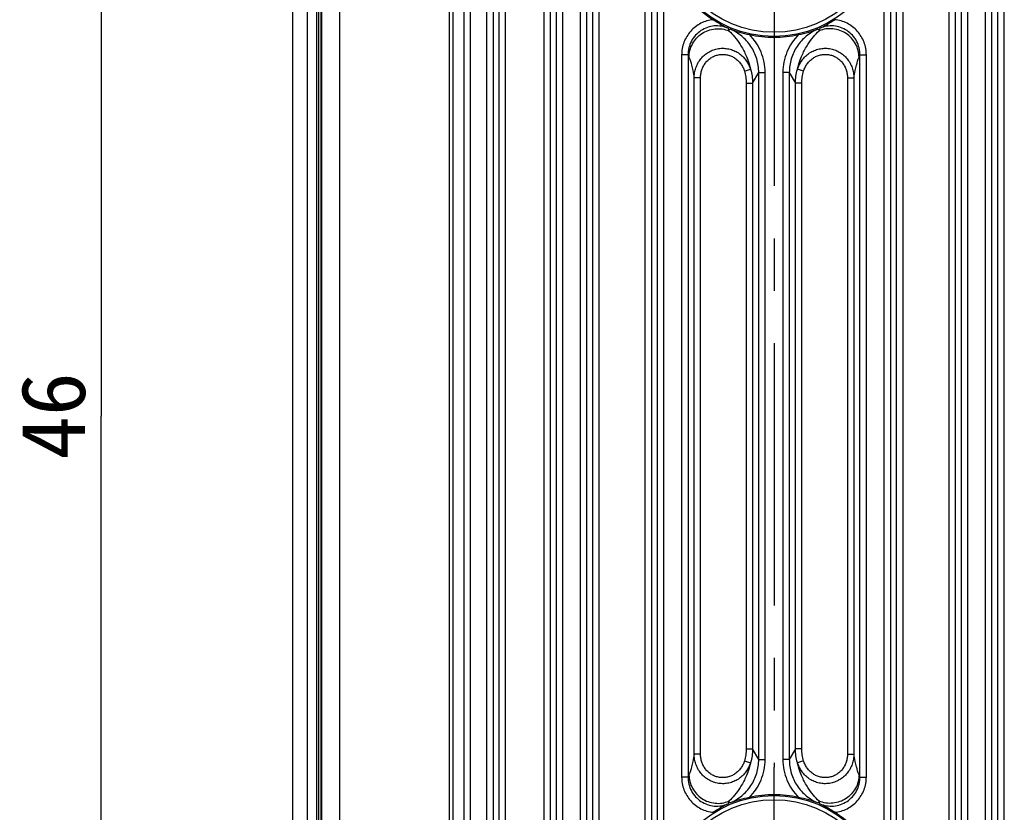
# Model space of a CAD drawing. Header units: millimetres. Extents: x 91 to 529, y 19 to 401.
# Tile 32 of 45: x 427 to 473, y 204 to 241. Entities that reach past the tile are written whole.
import ezdxf
from ezdxf.enums import TextEntityAlignment as Align

# ---------------------------------------------------------------- set-up
doc = ezdxf.new("R2010")
doc.units = ezdxf.units.MM
doc.header["$LTSCALE"] = 32.67
doc.linetypes.add('CENTER', pattern=[0.6, 0.375, -0.075, 0.075, -0.075])
doc.layers.get('0').update_dxf_attribs({"linetype": 'CONTINUOUS'})
for name, color, linetype in [('00_COMPONENTS', 7, 'CONTINUOUS'), ('03_ALL_AXES', 7, 'CONTINUOUS'), ('51__DRAFT_DIMS', 7, 'CONTINUOUS')]:
    doc.layers.add(name, color=color, linetype=linetype)
doc.styles.get("Standard").update_dxf_attribs({"font": 'simfang.ttf'})
doc.dimstyles.new('DIMSTYLE_2', dxfattribs={"dimtxt": 3, "dimasz": 3, "dimexe": 2.5, "dimexo": 0.5, "dimgap": 0.75, "dimtad": 1, "dimdsep": 46, "dimtxsty": 'STANDARD', "dimblk": '_FILLED', "dimblk1": '_FILLED', "dimblk2": '_FILLED', "dimcen": 0.09, "dimclrt": 3, "dimazin": 2, "dimtp": 0.3, "dimtm": 0.3, "dimtfac": 1, "dimtofl": 0, "dimtmove": 0, "dimatfit": 3, "dimldrblk": '_FILLED', "dimfxl": 1, "dimtolj": 1, "dimarcsym": 0})

# ---------------------------------------------------------------- blocks, each defined once
blk = doc.blocks.new('_FILLED')
at = {"color": 0, "linetype": 'ByBlock'}
blk.add_solid([(0, 0), (-1, 0.167), (-1, -0.167)], dxfattribs=at)
blk = doc.blocks.new('*D12')
at = {"layer": '51__DRAFT_DIMS', "color": 4, "transparency": 16777216}
for p, q in [((457.509, 245.708), (428.005, 245.708)), ((430.505, 245.708), (430.505, 222.708)), ((430.505, 199.708), (430.505, 222.708)), ((457.338, 199.708), (428.005, 199.708))]:
    blk.add_line(p, q, dxfattribs=at)
at = {"layer": '51__DRAFT_DIMS', "color": 4, "transparency": 16777216, "xscale": 3, "yscale": 3, "zscale": 3}
for p, rotation in [((430.505, 245.708), 90), ((430.505, 199.708), 270)]:
    blk.add_blockref('_FILLED', p, dxfattribs=dict(at, rotation=rotation))
at = {"layer": '51__DRAFT_DIMS', "color": 3, "transparency": 16777216}
blk.add_text('46', height=3, rotation=90, dxfattribs=at).set_placement((429.755, 222.708), align=Align.CENTER)

msp = doc.modelspace()

# ---------------------------------------------------------------- linework, layer by layer
at = {"layer": '00_COMPONENTS', "color": 7}
for p, q in [((439.465, 182.408), (439.465, 263.008)), ((440.665, 241.966), (440.665, 200.25))]:
    msp.add_line(p, q, dxfattribs=at)
at = {"layer": '00_COMPONENTS', "color": 4}
for p, q in [((440.147, 187.518), (440.147, 257.899)), ((440.581, 187.518), (440.581, 257.899)), ((440.807, 257.899), (440.807, 187.518)), ((441.635, 257.899), (441.635, 187.518)), ((446.942, 257.899), (446.942, 187.518)), ((449.1, 187.518), (449.1, 257.899)), ((449.399, 187.518), (449.399, 257.899)), ((451.181, 257.899), (451.181, 187.518)), ((451.48, 257.899), (451.48, 187.518)), ((453.479, 187.518), (453.479, 257.899)), ((453.779, 187.518), (453.779, 257.899)), ((455.911, 257.899), (455.911, 187.518)), ((456.21, 257.899), (456.21, 187.518)), ((467.669, 187.518), (467.669, 257.899)), ((467.969, 187.518), (467.969, 257.899)), ((470.101, 257.899), (470.101, 187.518)), ((470.4, 257.899), (470.4, 187.518)), ((472.399, 187.518), (472.399, 257.899)), ((472.699, 187.518), (472.699, 257.899)), ((447.46, 190.779), (447.46, 254.637)), ((447.759, 190.779), (447.759, 254.637)), ((448.516, 254.637), (448.516, 190.779)), ((448.815, 254.637), (448.815, 190.779)), ((451.765, 254.637), (451.765, 190.779)), ((452.064, 254.637), (452.064, 190.779)), ((452.895, 190.779), (452.895, 254.637)), ((453.195, 190.779), (453.195, 254.637)), ((456.495, 190.779), (456.495, 254.637)), ((467.385, 254.637), (467.385, 190.779)), ((470.685, 254.637), (470.685, 190.779)), ((470.984, 254.637), (470.984, 190.779)), ((471.815, 190.779), (471.815, 254.637)), ((472.115, 190.779), (472.115, 254.637)), ((446.777, 194.073), (446.777, 248.143)), ((456.794, 200.99), (456.794, 244.427)), ((467.085, 200.99), (467.085, 244.427)), ((440.765, 241.966), (440.765, 200.25)), ((459.836, 240.708), (459.88, 240.792)), ((463.999, 240.792), (464.043, 240.708)), ((457.625, 239.581), (457.625, 205.836)), ((457.925, 239.581), (457.625, 239.581)), ((457.925, 239.581), (457.925, 205.836)), ((465.955, 205.836), (465.955, 239.581)), ((465.955, 239.581), (466.254, 239.581)), ((466.254, 205.836), (466.254, 239.581)), ((460.557, 238.82), (460.843, 238.908)), ((460.94, 238.262), (461.225, 238.761)), ((461.225, 206.655), (461.225, 238.761)), ((461.225, 238.761), (461.524, 238.761)), ((461.524, 206.655), (461.524, 238.761)), ((462.355, 238.761), (462.355, 206.655)), ((462.655, 238.761), (462.355, 238.761)), ((462.655, 238.761), (462.655, 206.655)), ((462.655, 238.761), (462.939, 238.262)), ((463.322, 238.82), (463.036, 238.908)), ((458.209, 206.914), (458.209, 238.503)), ((458.509, 238.503), (458.209, 238.503)), ((458.509, 206.914), (458.509, 238.503)), ((465.371, 238.503), (465.371, 206.914)), ((465.371, 238.503), (465.67, 238.503)), ((465.67, 238.503), (465.67, 206.914)), ((460.641, 238.262), (460.641, 207.155)), ((460.641, 238.262), (460.94, 238.262)), ((460.94, 238.262), (460.94, 207.155)), ((462.939, 207.155), (462.939, 238.262)), ((463.239, 238.262), (462.939, 238.262)), ((463.239, 207.155), (463.239, 238.262)), ((460.641, 207.155), (460.94, 207.155)), ((461.225, 206.655), (460.94, 207.155)), ((462.939, 207.155), (462.655, 206.655)), ((463.239, 207.155), (462.939, 207.155)), ((458.509, 206.914), (458.209, 206.914)), ((460.557, 206.596), (460.843, 206.509)), ((461.225, 206.655), (461.524, 206.655)), ((462.655, 206.655), (462.355, 206.655)), ((463.322, 206.596), (463.036, 206.509)), ((465.371, 206.914), (465.67, 206.914)), ((457.925, 205.836), (457.625, 205.836)), ((465.955, 205.836), (466.254, 205.836)), ((459.88, 204.625), (459.836, 204.709)), ((464.043, 204.709), (463.999, 204.625))]:
    msp.add_line(p, q, dxfattribs=at)
for centre, radius in [((461.94, 245.708), 5.269), ((461.94, 245.708), 5.07), ((461.94, 199.708), 5.269), ((461.94, 199.708), 5.07)]:
    msp.add_circle(centre, radius, dxfattribs=at)
at = {"layer": '00_COMPONENTS', "color": 7}
for centre, start, end in [((461.94, 245.708), 193.9881, 237.6867), ((461.94, 245.708), 257.5118, 282.4882), ((461.94, 199.708), 77.5118, 102.4882), ((461.94, 199.708), 13.9881, 57.6867)]:
    msp.add_arc(centre, 5.303, start, end, dxfattribs=at)
at = {"layer": '00_COMPONENTS', "color": 4}
for centre, radius, start, end in [((480.067, 246.058), 20.926, 194.4852, 194.8128), ((443.725, 246.08), 21.017, 345.1879, 345.5141), ((491.131, 252.243), 35.538, 200.8728, 201.0646), ((432.588, 252.305), 35.711, 338.9358, 339.1268), ((491.292, 193.112), 35.711, 158.9358, 159.1268), ((432.748, 193.173), 35.539, 20.8728, 21.0647), ((480.154, 199.336), 21.017, 165.1879, 165.5141), ((443.813, 199.359), 20.926, 14.4852, 14.8128)]:
    msp.add_arc(centre, radius, start, end, dxfattribs=at)
for points, knots in [([(459.105, 241.227), (459.005, 241.217), (458.805, 241.179), (458.522, 241.066), (458.264, 240.904), (458.041, 240.697), (457.859, 240.452), (457.725, 240.178), (457.643, 239.885), (457.625, 239.682), (457.625, 239.581)], [0, 0, 0, 0, 0.124997, 0.249993, 0.37499, 0.499988, 0.624988, 0.74999, 0.874994, 1, 1, 1, 1]), ([(466.254, 239.581), (466.254, 239.682), (466.236, 239.885), (466.154, 240.178), (466.02, 240.452), (465.839, 240.697), (465.616, 240.904), (465.358, 241.066), (465.074, 241.179), (464.875, 241.217), (464.774, 241.227)], [0, 0, 0, 0, 0.125005, 0.250009, 0.375011, 0.500011, 0.625009, 0.750006, 0.875003, 1, 1, 1, 1]), ([(459.806, 240.823), (459.704, 240.868), (459.488, 240.933), (459.151, 240.947), (458.821, 240.877), (458.519, 240.727), (458.264, 240.507), (458.071, 240.231), (457.951, 239.916), (457.924, 239.692), (457.925, 239.581)], [0, 0, 0, 0, 0.124997, 0.250001, 0.37501, 0.50002, 0.625026, 0.750025, 0.875016, 1, 1, 1, 1]), ([(457.967, 239.47), (457.968, 239.579), (457.997, 239.798), (458.119, 240.106), (458.312, 240.376), (458.565, 240.592), (458.863, 240.741), (459.188, 240.814), (459.52, 240.807), (459.735, 240.749), (459.836, 240.708)], [0, 0, 0, 0, 0.124356, 0.249012, 0.373983, 0.499208, 0.624568, 0.749912, 0.875092, 1, 1, 1, 1]), ([(459.836, 240.708), (459.929, 240.619), (460.118, 240.417), (460.384, 240.048), (460.654, 239.546), (460.79, 239.144), (460.843, 238.908)], [0, 0, 0, 0, 0.184356, 0.396258, 0.652199, 1, 1, 1, 1]), ([(461.225, 238.761), (461.225, 238.869), (461.209, 239.084), (461.139, 239.4), (461.024, 239.702), (460.866, 239.985), (460.668, 240.241), (460.435, 240.465), (460.172, 240.652), (459.979, 240.75), (459.88, 240.792)], [0, 0, 0, 0, 0.124997, 0.249995, 0.374994, 0.499994, 0.624995, 0.749997, 0.874999, 1, 1, 1, 1]), ([(463.999, 240.792), (463.9, 240.75), (463.708, 240.652), (463.444, 240.465), (463.211, 240.241), (463.013, 239.985), (462.855, 239.702), (462.74, 239.4), (462.67, 239.084), (462.655, 238.869), (462.655, 238.761)], [0, 0, 0, 0, 0.125002, 0.250004, 0.375006, 0.500007, 0.625006, 0.750005, 0.875003, 1, 1, 1, 1]), ([(463.036, 238.908), (463.09, 239.144), (463.226, 239.546), (463.495, 240.048), (463.762, 240.417), (463.95, 240.619), (464.043, 240.708)], [0, 0, 0, 0, 0.347804, 0.603743, 0.815645, 1, 1, 1, 1]), ([(465.912, 239.47), (465.911, 239.579), (465.883, 239.798), (465.761, 240.106), (465.567, 240.376), (465.314, 240.592), (465.016, 240.741), (464.692, 240.814), (464.359, 240.807), (464.145, 240.749), (464.043, 240.708)], [0, 0, 0, 0, 0.124356, 0.249012, 0.373983, 0.499208, 0.624568, 0.749912, 0.875092, 1, 1, 1, 1]), ([(465.955, 239.581), (465.955, 239.692), (465.928, 239.916), (465.809, 240.231), (465.615, 240.507), (465.36, 240.727), (465.058, 240.877), (464.728, 240.947), (464.391, 240.933), (464.176, 240.868), (464.074, 240.823)], [0, 0, 0, 0, 0.124983, 0.249974, 0.374974, 0.49998, 0.62499, 0.75, 0.875006, 1, 1, 1, 1]), ([(461.524, 238.761), (461.524, 238.925), (461.492, 239.253), (461.35, 239.725), (461.118, 240.161), (460.909, 240.416), (460.793, 240.531)], [0, 0, 0, 0, 0.250003, 0.500005, 0.750004, 1, 1, 1, 1]), ([(463.086, 240.531), (462.971, 240.416), (462.762, 240.161), (462.53, 239.725), (462.387, 239.253), (462.355, 238.925), (462.355, 238.761)], [0, 0, 0, 0, 0.249996, 0.499995, 0.749996, 1, 1, 1, 1]), ([(458.209, 238.503), (458.21, 238.584), (458.223, 238.745), (458.284, 238.981), (458.383, 239.203), (458.519, 239.405), (458.689, 239.58), (458.888, 239.721), (459.109, 239.824), (459.346, 239.883), (459.59, 239.898), (459.832, 239.867), (460.064, 239.792), (460.279, 239.677), (460.47, 239.525), (460.631, 239.343), (460.758, 239.135), (460.819, 238.985), (460.843, 238.908)], [0, 0, 0, 0, 0.062383, 0.124813, 0.18728, 0.249776, 0.312296, 0.374835, 0.437387, 0.499946, 0.562505, 0.625058, 0.687599, 0.750124, 0.81263, 0.875112, 0.93757, 1, 1, 1, 1]), ([(463.036, 238.908), (463.06, 238.985), (463.121, 239.135), (463.249, 239.343), (463.41, 239.525), (463.601, 239.677), (463.815, 239.792), (464.048, 239.867), (464.29, 239.898), (464.533, 239.883), (464.77, 239.824), (464.991, 239.721), (465.19, 239.58), (465.36, 239.405), (465.497, 239.203), (465.596, 238.981), (465.656, 238.745), (465.67, 238.584), (465.67, 238.503)], [0, 0, 0, 0, 0.062429, 0.124886, 0.187369, 0.249874, 0.312399, 0.374939, 0.437492, 0.500051, 0.56261, 0.625162, 0.687701, 0.750222, 0.812719, 0.875185, 0.937616, 1, 1, 1, 1]), ([(457.967, 239.47), (458.014, 239.348), (458.081, 239.144), (458.161, 238.82), (458.196, 238.62), (458.209, 238.503)], [0, 0, 0, 0, 0.391875, 0.644591, 1, 1, 1, 1]), ([(458.509, 238.503), (458.509, 238.567), (458.519, 238.694), (458.563, 238.881), (458.638, 239.057), (458.743, 239.218), (458.874, 239.358), (459.029, 239.472), (459.203, 239.554), (459.389, 239.602), (459.58, 239.613), (459.771, 239.587), (459.953, 239.526), (460.12, 239.433), (460.269, 239.311), (460.393, 239.165), (460.492, 239), (460.539, 238.881), (460.557, 238.82)], [0, 0, 0, 0, 0.062518, 0.12503, 0.187536, 0.250038, 0.312535, 0.375027, 0.437516, 0.500003, 0.562491, 0.62498, 0.687472, 0.749968, 0.812469, 0.874975, 0.937485, 1, 1, 1, 1]), ([(463.322, 238.82), (463.341, 238.881), (463.388, 239), (463.486, 239.165), (463.611, 239.311), (463.759, 239.433), (463.927, 239.526), (464.109, 239.587), (464.299, 239.613), (464.491, 239.602), (464.677, 239.554), (464.85, 239.472), (465.005, 239.358), (465.137, 239.218), (465.241, 239.057), (465.316, 238.881), (465.361, 238.694), (465.371, 238.567), (465.371, 238.503)], [0, 0, 0, 0, 0.062514, 0.125024, 0.187529, 0.250029, 0.312525, 0.375017, 0.437506, 0.499993, 0.562481, 0.62497, 0.687463, 0.74996, 0.812462, 0.874969, 0.937482, 1, 1, 1, 1]), ([(465.67, 238.503), (465.684, 238.62), (465.719, 238.82), (465.799, 239.144), (465.865, 239.348), (465.912, 239.47)], [0, 0, 0, 0, 0.35541, 0.608126, 1, 1, 1, 1]), ([(460.557, 238.82), (460.585, 238.73), (460.627, 238.545), (460.641, 238.356), (460.641, 238.262)], [0, 0, 0, 0, 0.499997, 1, 1, 1, 1]), ([(460.843, 238.908), (460.875, 238.803), (460.924, 238.59), (460.94, 238.371), (460.94, 238.262)], [0, 0, 0, 0, 0.5, 1, 1, 1, 1]), ([(462.939, 238.262), (462.939, 238.371), (462.956, 238.59), (463.004, 238.803), (463.036, 238.908)], [0, 0, 0, 0, 0.499994, 1, 1, 1, 1]), ([(463.239, 238.262), (463.239, 238.356), (463.253, 238.545), (463.295, 238.73), (463.322, 238.82)], [0, 0, 0, 0, 0.499998, 1, 1, 1, 1]), ([(460.641, 207.155), (460.641, 207.06), (460.627, 206.871), (460.585, 206.687), (460.557, 206.596)], [0, 0, 0, 0, 0.499998, 1, 1, 1, 1]), ([(460.94, 207.155), (460.94, 207.045), (460.924, 206.827), (460.875, 206.613), (460.843, 206.509)], [0, 0, 0, 0, 0.499994, 1, 1, 1, 1]), ([(463.036, 206.509), (463.004, 206.613), (462.956, 206.827), (462.939, 207.045), (462.939, 207.155)], [0, 0, 0, 0, 0.5, 1, 1, 1, 1]), ([(463.322, 206.596), (463.295, 206.687), (463.253, 206.871), (463.239, 207.06), (463.239, 207.155)], [0, 0, 0, 0, 0.499997, 1, 1, 1, 1]), ([(458.209, 206.914), (458.196, 206.796), (458.161, 206.596), (458.081, 206.273), (458.014, 206.068), (457.967, 205.947)], [0, 0, 0, 0, 0.35541, 0.608126, 1, 1, 1, 1]), ([(460.843, 206.509), (460.819, 206.432), (460.758, 206.281), (460.631, 206.074), (460.47, 205.892), (460.279, 205.74), (460.064, 205.624), (459.832, 205.55), (459.59, 205.519), (459.346, 205.534), (459.109, 205.593), (458.888, 205.696), (458.689, 205.837), (458.519, 206.012), (458.383, 206.213), (458.284, 206.436), (458.223, 206.671), (458.21, 206.833), (458.209, 206.914)], [0, 0, 0, 0, 0.062429, 0.124886, 0.187369, 0.249874, 0.312399, 0.374939, 0.437492, 0.500051, 0.56261, 0.625162, 0.687701, 0.750222, 0.812719, 0.875185, 0.937616, 1, 1, 1, 1]), ([(460.557, 206.596), (460.539, 206.535), (460.492, 206.416), (460.393, 206.252), (460.269, 206.106), (460.12, 205.984), (459.953, 205.891), (459.771, 205.83), (459.58, 205.804), (459.389, 205.815), (459.203, 205.863), (459.029, 205.945), (458.874, 206.059), (458.743, 206.198), (458.638, 206.36), (458.563, 206.536), (458.519, 206.723), (458.509, 206.85), (458.509, 206.914)], [0, 0, 0, 0, 0.062514, 0.125024, 0.187529, 0.250029, 0.312525, 0.375017, 0.437506, 0.499993, 0.562481, 0.62497, 0.687463, 0.74996, 0.812462, 0.874969, 0.937482, 1, 1, 1, 1]), ([(459.88, 204.625), (459.979, 204.667), (460.172, 204.764), (460.435, 204.952), (460.668, 205.176), (460.866, 205.432), (461.024, 205.714), (461.139, 206.017), (461.209, 206.333), (461.225, 206.548), (461.225, 206.655)], [0, 0, 0, 0, 0.125002, 0.250004, 0.375006, 0.500007, 0.625006, 0.750005, 0.875003, 1, 1, 1, 1]), ([(460.793, 204.885), (460.909, 205.001), (461.118, 205.256), (461.35, 205.691), (461.492, 206.164), (461.524, 206.492), (461.524, 206.655)], [0, 0, 0, 0, 0.249996, 0.499995, 0.749996, 1, 1, 1, 1]), ([(462.355, 206.655), (462.355, 206.492), (462.387, 206.164), (462.53, 205.691), (462.762, 205.256), (462.971, 205.001), (463.086, 204.885)], [0, 0, 0, 0, 0.250003, 0.500005, 0.750004, 1, 1, 1, 1]), ([(462.655, 206.655), (462.655, 206.548), (462.67, 206.333), (462.74, 206.017), (462.855, 205.714), (463.013, 205.432), (463.211, 205.176), (463.444, 204.952), (463.708, 204.764), (463.9, 204.667), (463.999, 204.625)], [0, 0, 0, 0, 0.124997, 0.249995, 0.374994, 0.499994, 0.624995, 0.749997, 0.874999, 1, 1, 1, 1]), ([(465.67, 206.914), (465.67, 206.833), (465.656, 206.671), (465.596, 206.436), (465.497, 206.213), (465.36, 206.012), (465.19, 205.837), (464.991, 205.696), (464.77, 205.593), (464.533, 205.534), (464.29, 205.519), (464.048, 205.55), (463.815, 205.624), (463.601, 205.74), (463.41, 205.892), (463.249, 206.074), (463.121, 206.281), (463.06, 206.432), (463.036, 206.509)], [0, 0, 0, 0, 0.062383, 0.124813, 0.18728, 0.249776, 0.312296, 0.374835, 0.437387, 0.499946, 0.562505, 0.625058, 0.687599, 0.750124, 0.81263, 0.875112, 0.93757, 1, 1, 1, 1]), ([(465.371, 206.914), (465.371, 206.85), (465.361, 206.723), (465.316, 206.536), (465.241, 206.36), (465.137, 206.198), (465.005, 206.059), (464.85, 205.945), (464.677, 205.863), (464.491, 205.815), (464.299, 205.804), (464.109, 205.83), (463.927, 205.891), (463.759, 205.984), (463.611, 206.106), (463.486, 206.252), (463.388, 206.416), (463.341, 206.535), (463.322, 206.596)], [0, 0, 0, 0, 0.062518, 0.12503, 0.187536, 0.250038, 0.312535, 0.375027, 0.437516, 0.500003, 0.562491, 0.62498, 0.687472, 0.749968, 0.812469, 0.874975, 0.937485, 1, 1, 1, 1]), ([(465.912, 205.947), (465.865, 206.068), (465.799, 206.273), (465.719, 206.596), (465.684, 206.796), (465.67, 206.914)], [0, 0, 0, 0, 0.391875, 0.644591, 1, 1, 1, 1]), ([(460.843, 206.509), (460.79, 206.273), (460.654, 205.871), (460.384, 205.369), (460.118, 205), (459.929, 204.797), (459.836, 204.709)], [0, 0, 0, 0, 0.347804, 0.603743, 0.815645, 1, 1, 1, 1]), ([(464.043, 204.709), (463.95, 204.797), (463.762, 205), (463.495, 205.369), (463.226, 205.871), (463.09, 206.273), (463.036, 206.509)], [0, 0, 0, 0, 0.184356, 0.396258, 0.652199, 1, 1, 1, 1]), ([(457.625, 205.836), (457.625, 205.735), (457.643, 205.532), (457.725, 205.239), (457.859, 204.965), (458.041, 204.72), (458.264, 204.513), (458.522, 204.35), (458.805, 204.238), (459.005, 204.2), (459.105, 204.19)], [0, 0, 0, 0, 0.125005, 0.250009, 0.375011, 0.500011, 0.625009, 0.750006, 0.875003, 1, 1, 1, 1]), ([(457.925, 205.836), (457.924, 205.724), (457.951, 205.501), (458.071, 205.186), (458.264, 204.91), (458.519, 204.689), (458.821, 204.539), (459.151, 204.47), (459.488, 204.484), (459.704, 204.549), (459.806, 204.593)], [0, 0, 0, 0, 0.124983, 0.249974, 0.374974, 0.49998, 0.62499, 0.75, 0.875005, 1, 1, 1, 1]), ([(457.967, 205.947), (457.968, 205.838), (457.997, 205.618), (458.119, 205.31), (458.312, 205.04), (458.565, 204.824), (458.863, 204.675), (459.188, 204.602), (459.52, 204.609), (459.735, 204.668), (459.836, 204.709)], [0, 0, 0, 0, 0.124356, 0.249012, 0.373983, 0.499208, 0.624568, 0.749912, 0.875092, 1, 1, 1, 1]), ([(465.912, 205.947), (465.911, 205.838), (465.883, 205.618), (465.761, 205.31), (465.567, 205.04), (465.314, 204.824), (465.016, 204.675), (464.692, 204.602), (464.359, 204.609), (464.145, 204.668), (464.043, 204.709)], [0, 0, 0, 0, 0.124356, 0.249012, 0.373983, 0.499208, 0.624568, 0.749912, 0.875092, 1, 1, 1, 1]), ([(464.074, 204.593), (464.176, 204.549), (464.391, 204.484), (464.728, 204.47), (465.058, 204.539), (465.36, 204.689), (465.615, 204.91), (465.809, 205.186), (465.928, 205.501), (465.955, 205.724), (465.955, 205.836)], [0, 0, 0, 0, 0.124997, 0.250001, 0.37501, 0.50002, 0.625026, 0.750025, 0.875016, 1, 1, 1, 1]), ([(464.774, 204.19), (464.875, 204.2), (465.074, 204.238), (465.358, 204.35), (465.616, 204.513), (465.839, 204.72), (466.02, 204.965), (466.154, 205.239), (466.236, 205.532), (466.254, 205.735), (466.254, 205.836)], [0, 0, 0, 0, 0.124997, 0.249993, 0.37499, 0.499989, 0.624988, 0.74999, 0.874994, 1, 1, 1, 1])]:
    msp.add_open_spline(points, degree=3, knots=knots, dxfattribs=at)
at = {"layer": '00_COMPONENTS', "color": 7}
for points, knots in [([(459.105, 241.227), (459.223, 241.152), (459.453, 241.011), (459.69, 240.882), (459.806, 240.823)], [0, 0, 0, 0, 0.517959, 1, 1, 1, 1]), ([(464.074, 240.823), (464.19, 240.882), (464.426, 241.011), (464.656, 241.152), (464.774, 241.227)], [0, 0, 0, 0, 0.482041, 1, 1, 1, 1]), ([(459.88, 240.792), (460.025, 240.739), (460.327, 240.642), (460.635, 240.566), (460.793, 240.531)], [0, 0, 0, 0, 0.487046, 1, 1, 1, 1]), ([(463.086, 240.531), (463.245, 240.566), (463.553, 240.642), (463.855, 240.739), (463.999, 240.792)], [0, 0, 0, 0, 0.512954, 1, 1, 1, 1]), ([(460.793, 204.885), (460.635, 204.85), (460.327, 204.775), (460.025, 204.678), (459.88, 204.625)], [0, 0, 0, 0, 0.512955, 1, 1, 1, 1]), ([(463.999, 204.625), (463.855, 204.678), (463.553, 204.775), (463.245, 204.85), (463.086, 204.885)], [0, 0, 0, 0, 0.487046, 1, 1, 1, 1]), ([(459.806, 204.593), (459.69, 204.535), (459.453, 204.405), (459.223, 204.264), (459.105, 204.19)], [0, 0, 0, 0, 0.482041, 1, 1, 1, 1]), ([(464.774, 204.19), (464.714, 204.228), (464.485, 204.37), (464.251, 204.504), (464.074, 204.593)], [0, 0, 0, 0, 0.263676, 1, 1, 1, 1])]:
    msp.add_open_spline(points, degree=3, knots=knots, dxfattribs=at)
at = {"layer": '03_ALL_AXES', "color": 1, "linetype": 'CENTER'}
for p in [(461.94, 245.708), (461.94, 199.708)]:
    msp.add_line(p, (461.94, 206.306), dxfattribs=at)

# ---------------------------------------------------------------- dimensions: what is measured, and where the dimension line sits
at = {"layer": '51__DRAFT_DIMS', "color": 4}
dim = msp.add_linear_dim(base=(430.505, 199.708), p1=(458.009, 245.708), p2=(457.838, 199.708), angle=270, dimstyle='DIMSTYLE_2', dxfattribs=at)
dim.commit()
dim.dimension.update_dxf_attribs({"geometry": '*D12', "text_midpoint": (430.505, 222.647), "dimtype": 160})

doc.saveas('drawing.dxf')
